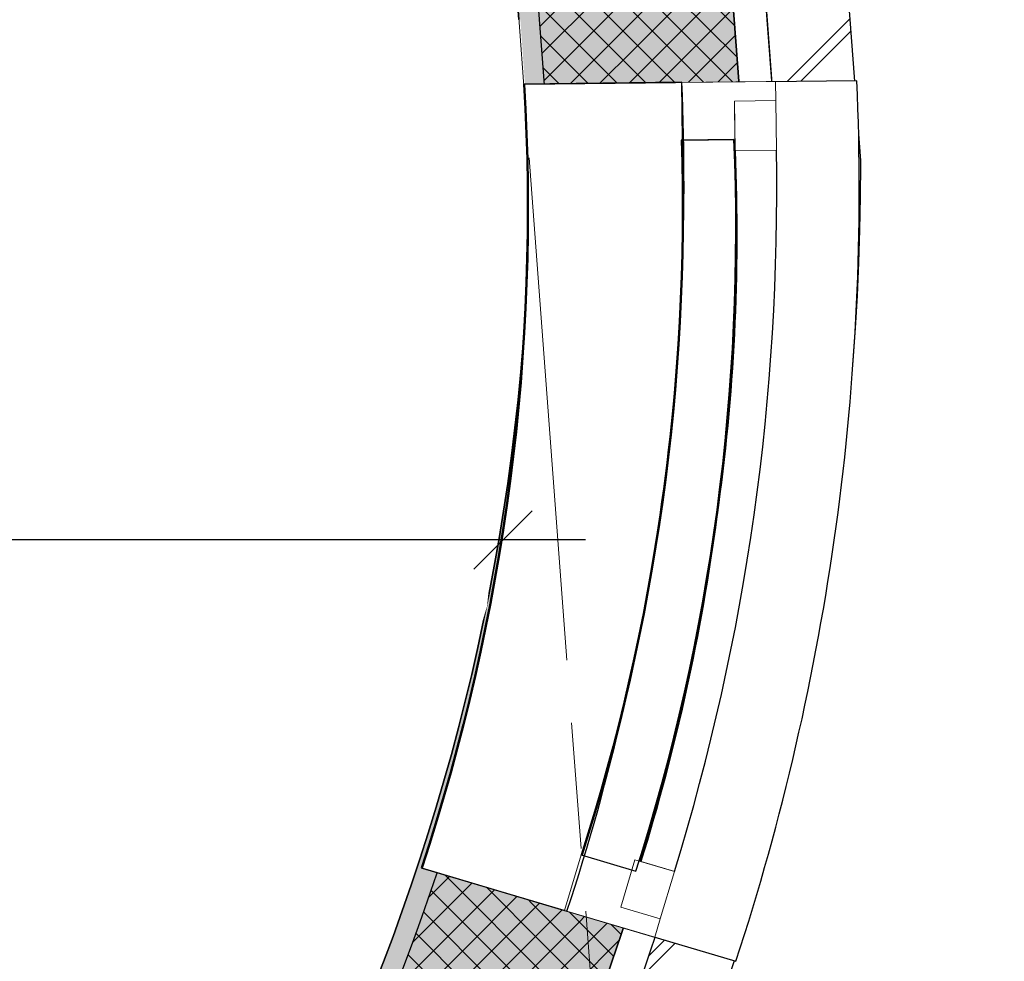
# Model space of a CAD drawing. Header units: millimetres. Extents: x -35957 to 57255, y -28270 to 35843.
# Tile 47 of 207: x 10512 to 11705, y -10637 to -9497. Entities that reach past the tile are written whole.
import ezdxf

# ---------------------------------------------------------------- set-up
doc = ezdxf.new("R2010")
doc.units = ezdxf.units.MM
doc.header["$LTSCALE"] = 100
doc.header["$PDMODE"] = 1
doc.header["$PDSIZE"] = -2
doc.linetypes.add('[LS] ISO-08 Long Dashed Short Dashed', pattern=[9.143999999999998, 6.095999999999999, -0.7620000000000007, 1.524, -0.7619999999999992])
doc.layers.get('0').update_dxf_attribs({"lineweight": 5})
for name, color, linetype, lineweight in [('- 28_metselwerk', 7, 'Continuous', 18), ('5', 7, 'Continuous', 18), ('Geen', 7, 'Continuous', 9), ('GO m2', 7, 'Continuous', 13), ('Maatlijnen', 7, 'Continuous', 9), ('none', 7, 'Continuous', 13)]:
    doc.layers.add(name, color=color, linetype=linetype, lineweight=lineweight)
doc.layers.add('Constructie _ STAAL', color=6, linetype='Continuous', lineweight=5, true_color=0xff00ff)
doc.layers.add('Maatlijnen BOUWBESLUIT', color=5, linetype='Continuous', lineweight=9, true_color=0x0000ff)
doc.styles.add('Arial', font='Arial.ttf')
doc.styles.add('Century Gothic', font='Century-Gothic_9791.ttf')
doc.dimstyles.new('Arch', dxfattribs={"dimtxt": 151.5842013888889, "dimasz": 224.482421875, "dimexe": 317.5, "dimexo": 158.75, "dimgap": 158.75, "dimtad": 1, "dimdec": 4, "dimtxsty": 'Century Gothic', "dimblk": 'VW_SLASH-2', "dimblk1": 'VW_SLASH-2', "dimblk2": 'VW_SLASH-2', "dimcen": 0, "dimdle": 158.75, "dimazin": 0, "dimtfac": 1, "dimtdec": 4, "dimtix": 1, "dimtmove": 0, "dimatfit": 0, "dimldrblk": 'VW_FILLEDARROW', "dimfxl": 1, "dimfrac": 2, "dimtolj": 1, "dimarcsym": 0})
doc.dimstyles.new('Arch_PUUUR', dxfattribs={"dimtxt": 151.5842013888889, "dimasz": 70.693359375, "dimexe": 99.99999999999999, "dimexo": 159, "dimgap": 99.99999999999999, "dimtad": 1, "dimdec": 4, "dimtxsty": 'Century Gothic', "dimblk": 'VW_SLASH', "dimblk1": 'VW_SLASH', "dimblk2": 'VW_SLASH', "dimcen": 0, "dimdle": 99.99999999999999, "dimazin": 0, "dimtfac": 0.8, "dimtdec": 4, "dimtix": 1, "dimtmove": 0, "dimatfit": 0, "dimldrblk": 'VW_SLASH-1', "dimfxl": 1, "dimfrac": 2, "dimtolj": 1, "dimarcsym": 0})

# ---------------------------------------------------------------- blocks, each defined once
blk = doc.blocks.new('Groep-11')
at = {"color": 255, "linetype": 'Continuous', "lineweight": 18, "transparency": 33554687}
blk.add_wipeout([(11530.867597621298, -9667.798279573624), (11530.867597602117, -9671.543020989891), (11527.141274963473, -9823.494707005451), (11515.971265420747, -9975.081089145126), (11497.384422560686, -10125.937741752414), (11471.425430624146, -10275.70199349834), (11438.156697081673, -10424.013799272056), (11397.658202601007, -10570.51660575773), (11350.027308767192, -10714.858208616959), (11295.378524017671, -10856.691599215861), (11233.843228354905, -10995.67579886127), (11165.569357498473, -11131.476678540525), (11090.721047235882, -11263.767762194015), (11009.478238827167, -11392.231011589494), (10922.036246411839, -11516.557590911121), (10828.605287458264, -11636.448609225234), (10729.409977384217, -11751.615839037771), (10624.688789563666, -11861.782409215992), (10514.693482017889, -11966.68347060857), (10399.688492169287, -12066.066832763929), (10279.950301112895, -12159.693570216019), (10155.766768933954, -12247.338596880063), (10027.436442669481, -12328.791207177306), (9895.267838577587, -12403.85558258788), (9759.578700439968, -12472.351262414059), (9620.695235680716, -12534.113577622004), (9478.951331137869, -12588.994046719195), (9334.687750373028, -12636.860732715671), (9188.251314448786, -12677.598560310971), (9039.994068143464, -12711.109592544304), (8890.272433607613, -12737.313266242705), (8739.446353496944, -12756.146585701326), (8587.878425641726, -12767.564274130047), (8435.933031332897, -12771.538882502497), (1200.3792662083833, -13501.09986538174), (1200.3792662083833, -13400.59281629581), (8430.822789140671, -12671.547099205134), (8435.769630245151, -12671.539016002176), (8582.81356022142, -12667.692620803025), (8729.492200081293, -12656.643244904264), (8875.452922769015, -12638.417451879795), (9020.344827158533, -12613.059057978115), (9163.819581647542, -12580.629026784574), (9305.532261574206, -12541.205322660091), (9445.142178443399, -12494.88272330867), (9582.313698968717, -12441.772591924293), (9716.717051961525, -12382.002609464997), (9848.029121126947, -12315.716467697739), (9975.934221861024, -12243.073523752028), (10100.124860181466, -12164.24841701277), (10220.302471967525, -12079.430649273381), (10336.17814073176, -11988.82412915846), (10447.473292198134, -11892.646681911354), (10553.920364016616, -11791.129525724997), (10655.263449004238, -11684.516715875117), (10751.258910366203, -11573.06455799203), (10841.675967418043, -11457.040991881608), (10926.297250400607, -11336.724947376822), (11004.919323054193, -11212.40567376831), (11077.353171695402, -11084.382044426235), (11143.424659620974, -10952.96183828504), (11202.974945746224, -10818.460999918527), (11255.860866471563, -10681.202879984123), (11301.955279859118, -10541.517457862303), (11341.14737129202, -10399.740548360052), (11373.342919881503, -10256.212994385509), (11398.46452498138, -10111.279847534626), (11416.45179226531, -9965.289538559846), (11427.261478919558, -9818.593039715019), (11430.867597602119, -9671.543020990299), (9930.870935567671, 10328.412470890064), (9930.864339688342, 10332.06683627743), (9928.283864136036, 10430.085014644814), (9920.902487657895, 10527.858924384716), (9908.737951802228, 10625.153560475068), (9891.819494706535, 10721.73506985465), (9870.187780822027, 10817.371313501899), (9843.894803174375, 10911.832424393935), (9813.003758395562, 11004.891360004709), (9777.588894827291, 11096.324448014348), (9737.735334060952, 11185.911923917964), (9693.53886634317, 11273.43845924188), (9645.1057203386, 11358.693679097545), (9592.552307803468, 11441.472667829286), (9536.004943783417, 11521.576461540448), (9475.599543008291, 11598.8125263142), (9411.481293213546, 11672.995220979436), (9343.80430617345, 11743.946243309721), (9272.731247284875, 11811.495058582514), (9198.43294459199, 11875.479309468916), (9121.087978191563, 11935.745206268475), (9040.88225100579, 11992.147896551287), (8958.008541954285, 12044.551813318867), (8872.666042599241, 12092.831000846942), (8785.059878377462, 12136.869417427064), (8695.400615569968, 12176.56121427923), (8603.903755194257, 12211.810989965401), (8510.78921503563, 12242.534019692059), (8416.280801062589, 12268.656458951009), (8320.605669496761, 12290.11552100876), (8223.993780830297, 12306.859627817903), (8126.677347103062, 12318.84853398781), (8028.8902737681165, 12326.053423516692), (7930.867597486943, 12328.456979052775), (1200.3792662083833, 12328.456979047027), (1200.3792662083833, 12428.456979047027), (7930.867597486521, 12428.456979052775), (8033.791407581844, 12425.933245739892), (8136.46783458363, 12418.368111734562), (8238.650089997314, 12405.77976025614), (8340.09257309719, 12388.19844810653), (8440.5514612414, 12365.666432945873), (8539.785295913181, 12338.237871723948), (8637.555563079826, 12305.978690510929), (8733.62726647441, 12268.966426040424), (8827.769492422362, 12227.2900393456), (8919.75596485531, 12181.049701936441), (9009.365589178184, 12130.35655503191), (9096.382983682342, 12075.332442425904), (9180.598997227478, 12016.109617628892), (9261.811211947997, 11952.830425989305), (9339.824429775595, 11885.646962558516), (9414.451141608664, 11814.720706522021), (9485.511978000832, 11740.222133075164), (9552.836140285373, 11662.330303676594), (9616.26181109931, 11581.23243566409), (9675.636543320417, 11497.12345226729), (9730.817626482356, 11410.205514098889), (9781.672429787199, 11320.687533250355), (9828.07872089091, 11228.784671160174), (9869.924959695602, 11134.717821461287), (9907.11056644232, 11038.713079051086), (9939.546163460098, 10941.00119665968), (9967.153789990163, 10841.817030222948), (9989.867089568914, 10741.398974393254), (10007.631469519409, 10639.988389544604), (10020.404232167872, 10537.829021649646), (10028.154677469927, 10435.16641642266), (10030.864176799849, 10332.247329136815)], dxfattribs=at).dxf.layer = '- 28_metselwerk'
at = {"layer": '- 28_metselwerk', "linetype": 'Continuous', "lineweight": 9, "transparency": 33554687}
h = blk.add_hatch(dxfattribs=at)
h.set_pattern_fill('metselwerk', style=0, pattern_type=2)
h.set_pattern_definition([(45, (66410.58811447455, 23488.48869305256), (-63.63961030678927, 63.63961030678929), []), (45, (66387.47481728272, 23481.76536758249), (-63.63961030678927, 63.63961030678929), [])])
edge = h.paths.add_edge_path()
edge.add_arc((-4569.132402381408, 10328.45697898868), 2100.000000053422, 90.00000000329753, 179.8083648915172)
edge.add_line((-6669.120656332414, 10335.48075946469), (-9171.523896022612, -11126.87979634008))
edge.add_line((-9171.523896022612, -11126.87979634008), (-9171.523895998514, -11133.81935285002))
edge.add_arc((-6071.523896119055, -11133.81935293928), 3099.999999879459, 179.9999999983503, 270.0000000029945)
edge.add_line((-6071.52389595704, -14233.81935281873), (-6066.499542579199, -14233.81935283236))
edge.add_line((-6066.499542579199, -14233.81935283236), (8435.933031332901, -12771.53888250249))
edge.add_arc((8430.867597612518, -9671.543021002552), 3099.999999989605, 270.0936219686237, 360.000000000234)
edge.add_line((11530.86759760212, -9671.54302098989), (11530.8675976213, -9667.798279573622))
edge.add_line((11530.8675976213, -9667.798279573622), (10030.86417679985, 10332.24732913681))
edge.add_arc((7930.86759749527, 10328.45697908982), 2099.999999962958, 0.1034148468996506, 90.00000000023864)
edge.add_line((7930.867597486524, 12428.45697905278), (-4569.132402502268, 12428.4569790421))
edge = h.paths.add_edge_path()
edge.add_arc((-6071.523896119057, -11133.81935293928), 2999.999999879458, 179.9999999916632, 269.9999160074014)
edge.add_line((-6071.528293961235, -14133.81935281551), (8430.822789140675, -12671.54709920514))
edge.add_line((8430.822789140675, -12671.54709920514), (8435.769630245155, -12671.53901600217))
edge.add_arc((8430.867597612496, -9671.54302100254), 2999.999999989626, 270.0936219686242, 360.0000000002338)
edge.add_line((11430.86759760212, -9671.543020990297), (9930.870935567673, 10328.41247089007))
edge.add_line((9930.870935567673, 10328.41247089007), (9930.864339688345, 10332.06683627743))
edge.add_arc((7930.867597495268, 10328.45697908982), 1999.999999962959, 0.1034148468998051, 90.00000000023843)
edge.add_line((7930.867597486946, 12328.45697905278), (-4569.13240250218, 12328.4569790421))
edge.add_arc((-4569.132402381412, 10328.45697898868), 2000.000000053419, 90.00000000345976, 179.8083648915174)
edge.add_line((-6569.121215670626, 10335.14629372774), (-6569.140087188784, 10329.50403787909))
edge.add_line((-6569.140087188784, 10329.50403787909), (-9071.523896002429, -11132.68986513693))
edge.add_line((-9071.523896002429, -11132.68986513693), (-9071.523895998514, -11133.81935250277))
at = {"layer": '- 28_metselwerk', "color": 7, "linetype": 'Continuous', "lineweight": 18, "transparency": 33554687, "flags": 128}
for points in [[(-4569.132402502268, 12428.4569790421, 0.4132342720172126), (-6669.120656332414, 10335.48075946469), (-9171.523896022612, -11126.87979634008), (-9171.523895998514, -11133.81935285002, 0.4142135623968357), (-6071.52389595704, -14233.81935281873), (-6066.499542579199, -14233.81935283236), (8435.933031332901, -12771.53888250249, 0.4137350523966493), (11530.86759760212, -9671.54302098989), (11530.8675976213, -9667.798279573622), (10030.86417679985, 10332.24732913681, 0.4136850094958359), (7930.867597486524, 12428.45697905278)], [(-9071.523895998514, -11133.81935250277, 0.4142131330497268), (-6071.528293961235, -14133.81935281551), (8430.822789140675, -12671.54709920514), (8435.769630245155, -12671.53901600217, 0.4137350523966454), (11430.86759760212, -9671.543020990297), (9930.870935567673, 10328.41247089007), (9930.864339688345, 10332.06683627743, 0.413685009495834), (7930.867597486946, 12328.45697905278), (-4569.13240250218, 12328.4569790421, 0.4132342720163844), (-6569.121215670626, 10335.14629372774), (-6569.140087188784, 10329.50403787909), (-9071.523896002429, -11132.68986513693)]]:
    blk.add_lwpolyline(points, format="xyb", close=True, dxfattribs=at)
at = {"layer": 'none', "color": 7, "linetype": 'Continuous', "lineweight": 25, "transparency": 33554687, "flags": 128}
blk.add_lwpolyline([(11530.86759760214, -9671.54302098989), (11530.8675976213, -9667.798279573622), (10030.86417679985, 10332.24732913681, 0.4136850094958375), (7930.867597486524, 12428.45697905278), (-4569.132402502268, 12428.4569790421, 0.4132342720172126), (-6669.120656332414, 10335.48075946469), (-9171.523896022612, -11126.87979634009), (-9171.523895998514, -11133.81935285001, 0.4142135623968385), (-6071.52389595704, -14233.81935281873), (-6066.499542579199, -14233.81935283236), (8435.933031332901, -12771.53888250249, 0.4137350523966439)], format="xyb", close=True, dxfattribs=at)
at = {"color": 255, "linetype": 'Continuous', "lineweight": 25, "transparency": 33554687}
blk.add_wipeout([(11430.86759760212, -9671.543020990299), (11427.26147891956, -9818.593039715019), (11416.451792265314, -9965.289538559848), (11398.464524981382, -10111.279847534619), (11373.342919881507, -10256.212994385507), (11341.147371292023, -10399.74054836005), (11301.955279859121, -10541.517457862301), (11255.860866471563, -10681.20287998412), (11202.974945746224, -10818.460999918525), (11143.424659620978, -10952.961838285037), (11077.353171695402, -11084.382044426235), (11004.919323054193, -11212.405673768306), (10926.297250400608, -11336.724947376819), (10841.675967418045, -11457.04099188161), (10751.258910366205, -11573.06455799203), (10655.26344900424, -11684.516715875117), (10553.92036401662, -11791.129525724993), (10447.473292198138, -11892.64668191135), (10336.178140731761, -11988.82412915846), (10220.302471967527, -12079.43064927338), (10100.124860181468, -12164.248417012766), (9975.934221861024, -12243.07352375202), (9848.029121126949, -12315.716467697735), (9716.717051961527, -12382.002609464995), (9582.31369896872, -12441.772591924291), (9445.1421784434, -12494.882723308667), (9305.532261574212, -12541.20532266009), (9163.819581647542, -12580.629026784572), (9020.344827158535, -12613.059057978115), (8875.452922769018, -12638.417451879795), (8729.492200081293, -12656.643244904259), (8582.81356022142, -12667.692620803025), (8435.769630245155, -12671.53901600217), (8430.822789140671, -12671.547099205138), (1200.298397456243, -13400.600970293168), (1200.298397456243, -13360.398150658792), (8428.778692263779, -12631.550385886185), (8435.704269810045, -12631.539069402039), (8580.74102150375, -12627.746321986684), (8725.417697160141, -12616.851194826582), (8869.386706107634, -12598.879863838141), (9012.30215786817, -12573.875505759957), (9153.820693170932, -12541.898194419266), (9293.60230888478, -12503.024756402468), (9431.311174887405, -12457.34858647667), (9566.61644090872, -12404.979423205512), (9699.193031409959, -12346.043085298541), (9828.722426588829, -12280.68116932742), (9954.893427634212, -12209.05070953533), (10077.402904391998, -12131.323800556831), (10195.956523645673, -12047.687183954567), (10310.269456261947, -11958.3417995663), (10420.067061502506, -11863.502302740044), (10525.085546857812, -11763.39654861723), (10625.07260181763, -11658.265044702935), (10719.7880040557, -11548.36037303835), (10809.004196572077, -11433.946583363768), (10892.50683440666, -11315.298558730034), (10970.095299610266, -11192.701355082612), (11041.58318323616, -11066.449516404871), (11106.798733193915, -10936.846367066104), (11165.585266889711, -10804.203283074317), (11217.80154766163, -10668.838943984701), (11263.322124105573, -10531.078567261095), (11302.037631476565, -10391.25312692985), (11333.855054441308, -10249.698558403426), (11358.697950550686, -10106.754951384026), (11376.506633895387, -9962.76573278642), (11387.238318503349, -9818.076841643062), (11390.867221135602, -9673.035897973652), (9890.873639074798, 10326.878527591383), (9890.864404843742, 10331.994639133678), (9888.335538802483, 10428.052453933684), (9881.101789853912, 10523.870885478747), (9869.180544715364, 10619.219628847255), (9852.600456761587, 10713.869508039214), (9831.401377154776, 10807.593026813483), (9805.634259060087, 10900.164915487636), (9775.361035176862, 10991.362672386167), (9740.65446887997, 11080.967098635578), (9701.597979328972, 11168.762825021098), (9658.285440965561, 11254.538829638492), (9610.820957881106, 11338.088945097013), (9559.318613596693, 11419.212354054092), (9503.902196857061, 11497.714071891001), (9444.70490409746, 11573.405415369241), (9381.869019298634, 11646.104456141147), (9315.545571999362, 11715.636458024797), (9245.893974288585, 11781.834296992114), (9173.081637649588, 11844.538862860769), (9097.283570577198, 11903.599441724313), (9018.681957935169, 11958.874078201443), (8937.465723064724, 12010.229916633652), (8853.830073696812, 12057.543520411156), (8767.976032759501, 12100.70116865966), (8680.10995520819, 12139.599129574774), (8590.443032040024, 12174.143909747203), (8499.190782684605, 12204.252478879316), (8406.57253699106, 12229.85246935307), (8312.810908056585, 12250.882350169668), (8218.131257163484, 12267.291574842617), (8122.761152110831, 12279.040702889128), (8026.929820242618, 12286.101494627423), (7930.867597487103, 12288.456979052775), (1200.298397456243, 12288.456979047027), (1200.298397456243, 12328.456979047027), (7930.867597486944, 12328.456979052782), (8028.890273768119, 12326.053423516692), (8126.677347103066, 12318.848533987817), (8223.993780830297, 12306.85962781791), (8320.605669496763, 12290.11552100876), (8416.280801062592, 12268.656458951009), (8510.789215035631, 12242.534019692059), (8603.903755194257, 12211.810989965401), (8695.400615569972, 12176.561214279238), (8785.059878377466, 12136.869417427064), (8872.666042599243, 12092.831000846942), (8958.008541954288, 12044.551813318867), (9040.88225100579, 11992.147896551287), (9121.087978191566, 11935.745206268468), (9198.43294459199, 11875.479309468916), (9272.731247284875, 11811.495058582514), (9343.804306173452, 11743.946243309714), (9411.481293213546, 11672.995220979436), (9475.599543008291, 11598.8125263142), (9536.004943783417, 11521.576461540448), (9592.552307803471, 11441.472667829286), (9645.1057203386, 11358.693679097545), (9693.538866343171, 11273.438459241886), (9737.735334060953, 11185.91192391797), (9777.588894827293, 11096.324448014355), (9813.003758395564, 11004.891360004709), (9843.894803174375, 10911.832424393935), (9870.18778082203, 10817.371313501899), (9891.819494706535, 10721.73506985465), (9908.737951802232, 10625.153560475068), (9920.902487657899, 10527.858924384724), (9928.283864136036, 10430.085014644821), (9930.864339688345, 10332.06683627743), (9930.87093556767, 10328.412470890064)], dxfattribs=at).dxf.layer = 'none'
at = {"layer": 'none', "linetype": 'Continuous', "lineweight": 0, "true_color": 0xffffcc, "transparency": 33554687}
h = blk.add_hatch(color=7, dxfattribs=at)
edge = h.paths.add_edge_path()
edge.add_line((-6529.121439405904, 10335.01250743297), (-6529.147859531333, 10327.11334924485))
edge.add_line((-6529.147859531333, 10327.11334924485), (-9031.523655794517, -11135.01183253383))
edge.add_arc((-6071.523896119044, -11133.81935293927), 2959.999999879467, 180.0230824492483, 269.961109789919)
edge.add_line((-6073.533032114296, -14093.81867095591), (8428.778692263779, -12631.55038588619))
edge.add_line((8428.778692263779, -12631.55038588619), (8435.704269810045, -12631.53906940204))
edge.add_arc((8430.86759761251, -9671.543021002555), 2959.999999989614, 270.0936219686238, 359.9711028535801)
edge.add_line((11390.86722113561, -9673.035897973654), (9890.873639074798, 10326.87852759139))
edge.add_line((9890.873639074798, 10326.87852759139), (9890.864404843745, 10331.99463913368))
edge.add_arc((7930.867597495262, 10328.45697908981), 1959.999999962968, 0.1034148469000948, 90.00000000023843)
edge.add_line((7930.867597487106, 12288.45697905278), (-4569.132402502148, 12288.4569790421))
edge.add_arc((-4569.132402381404, 10328.45697898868), 1960.000000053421, 90.00000000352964, 179.8083648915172)
edge = h.paths.add_edge_path()
edge.add_arc((-6071.523896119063, -11133.81935293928), 2724.999999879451, 180.3052264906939, 269.716111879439)
edge.add_line((-6085.025622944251, -13858.785903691), (8416.769623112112, -12396.56969513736))
edge.add_line((8416.769623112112, -12396.56969513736), (8435.32027725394, -12396.53938312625))
edge.add_arc((8430.867597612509, -9671.543021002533), 2724.999999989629, 270.0936219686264, 359.788669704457)
edge.add_line((11155.84906167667, -9681.593914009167), (9655.889522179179, 10317.86661071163))
edge.add_line((9655.889522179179, 10317.86661071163), (9655.864787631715, 10331.57048091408))
edge.add_arc((7930.867597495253, 10328.45697908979), 1724.999999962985, 0.1034148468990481, 90.00000000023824)
edge.add_line((7930.867597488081, 12053.45697905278), (-4569.132402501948, 12053.4569790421))
edge.add_arc((-4569.13240238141, 10328.45697898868), 1725.000000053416, 90.00000000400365, 179.8083648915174)
edge.add_line((-6294.122753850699, 10334.22651295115), (-6294.193522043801, 10313.06805351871))
edge.add_line((-6294.193522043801, 10313.06805351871), (-8796.485229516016, -11148.33592397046))
edge.add_line((-8796.485229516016, -11148.33592397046), (-8796.485229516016, -11148.33592397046))
at = {"layer": 'none', "linetype": 'Continuous', "lineweight": 5, "true_color": 0x777777, "transparency": 33554687}
h = blk.add_hatch(dxfattribs=at)
h.set_pattern_fill('#isolatie-persing', color=8, style=0, pattern_type=2)
h.set_pattern_definition([(45, (1.433159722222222, 1.322916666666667), (-17.67766952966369, 17.67766952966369), []), (135, (-2.866319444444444, 2.866319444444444), (-17.67766952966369, -17.67766952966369), [])])
edge = h.paths.add_edge_path()
edge.add_line((-6529.121439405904, 10335.01250743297), (-6529.147859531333, 10327.11334924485))
edge.add_line((-6529.147859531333, 10327.11334924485), (-9031.523655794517, -11135.01183253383))
edge.add_arc((-6071.523896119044, -11133.81935293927), 2959.999999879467, 180.0230824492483, 269.961109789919)
edge.add_line((-6073.533032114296, -14093.81867095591), (8428.778692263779, -12631.55038588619))
edge.add_line((8428.778692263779, -12631.55038588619), (8435.704269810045, -12631.53906940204))
edge.add_arc((8430.86759761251, -9671.543021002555), 2959.999999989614, 270.0936219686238, 359.9711028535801)
edge.add_line((11390.86722113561, -9673.035897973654), (9890.873639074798, 10326.87852759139))
edge.add_line((9890.873639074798, 10326.87852759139), (9890.864404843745, 10331.99463913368))
edge.add_arc((7930.867597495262, 10328.45697908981), 1959.999999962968, 0.1034148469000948, 90.00000000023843)
edge.add_line((7930.867597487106, 12288.45697905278), (-4569.132402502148, 12288.4569790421))
edge.add_arc((-4569.132402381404, 10328.45697898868), 1960.000000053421, 90.00000000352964, 179.8083648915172)
edge = h.paths.add_edge_path()
edge.add_arc((-6071.523896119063, -11133.81935293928), 2724.999999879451, 180.3052264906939, 269.716111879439)
edge.add_line((-6085.025622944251, -13858.785903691), (8416.769623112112, -12396.56969513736))
edge.add_line((8416.769623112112, -12396.56969513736), (8435.32027725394, -12396.53938312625))
edge.add_arc((8430.867597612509, -9671.543021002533), 2724.999999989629, 270.0936219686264, 359.788669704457)
edge.add_line((11155.84906167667, -9681.593914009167), (9655.889522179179, 10317.86661071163))
edge.add_line((9655.889522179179, 10317.86661071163), (9655.864787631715, 10331.57048091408))
edge.add_arc((7930.867597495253, 10328.45697908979), 1724.999999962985, 0.1034148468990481, 90.00000000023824)
edge.add_line((7930.867597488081, 12053.45697905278), (-4569.132402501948, 12053.4569790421))
edge.add_arc((-4569.13240238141, 10328.45697898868), 1725.000000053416, 90.00000000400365, 179.8083648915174)
edge.add_line((-6294.122753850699, 10334.22651295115), (-6294.193522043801, 10313.06805351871))
edge.add_line((-6294.193522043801, 10313.06805351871), (-8796.485229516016, -11148.33592397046))
edge.add_line((-8796.485229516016, -11148.33592397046), (-8796.485229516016, -11148.33592397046))
at = {"layer": 'none', "linetype": 'Continuous', "lineweight": 0, "true_color": 0xbbbbbb, "transparency": 33554687}
h = blk.add_hatch(color=9, dxfattribs=at)
edge = h.paths.add_edge_path()
edge.add_line((-6294.122753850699, 10334.22651295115), (-6294.193522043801, 10313.06805351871))
edge.add_line((-6294.193522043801, 10313.06805351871), (-8796.485229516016, -11148.33592397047))
edge.add_arc((-6071.523896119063, -11133.81935293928), 2724.999999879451, 180.3052264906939, 269.716111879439)
edge.add_line((-6085.025622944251, -13858.785903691), (8416.769623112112, -12396.56969513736))
edge.add_line((8416.769623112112, -12396.56969513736), (8435.32027725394, -12396.53938312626))
edge.add_arc((8430.867597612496, -9671.543021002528), 2724.999999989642, 270.0936219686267, 359.7886697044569)
edge.add_line((11155.84906167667, -9681.593914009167), (9655.889522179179, 10317.86661071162))
edge.add_line((9655.889522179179, 10317.86661071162), (9655.864787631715, 10331.57048091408))
edge.add_arc((7930.86759749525, 10328.45697908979), 1724.999999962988, 0.1034148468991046, 90.00000000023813)
edge.add_line((7930.867597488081, 12053.45697905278), (-4569.132402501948, 12053.4569790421))
edge.add_arc((-4569.13240238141, 10328.45697898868), 1725.000000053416, 90.00000000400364, 179.8083648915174)
edge = h.paths.add_edge_path()
edge.add_arc((-6071.523896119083, -11133.8193529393), 2699.999999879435, 180.3373939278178, 269.6881800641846, ccw=False)
edge.add_line((-8771.477083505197, -11149.71857532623), (-6269.198379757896, 10311.57387312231))
edge.add_line((-6269.198379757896, 10311.57387312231), (-6269.122893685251, 10334.14289651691))
edge.add_arc((-4569.1324023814, 10328.45697898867), 1700.000000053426, 90.0000000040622, 179.8083648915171, ccw=False)
edge.add_line((-4569.132402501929, 12028.4569790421), (7930.867597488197, 12028.45697905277))
edge.add_arc((7930.867597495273, 10328.45697908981), 1699.999999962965, 0.10341484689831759, 90.00000000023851, ccw=False)
edge.add_line((9630.864828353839, 10331.52535769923), (9630.891211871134, 10316.90789614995))
edge.add_line((9630.891211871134, 10316.90789614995), (11130.84543884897, -9682.481794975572))
edge.add_arc((8430.867597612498, -9671.543021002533), 2699.999999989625, 270.09362196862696, 359.7678713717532, ccw=False)
edge.add_line((8435.279426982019, -12371.53941650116), (8415.492062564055, -12371.57174931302))
edge.add_line((8415.492062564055, -12371.57174931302), (-6086.217991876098, -13833.77936799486))
at = {"layer": 'none', "color": 7, "linetype": 'Continuous', "lineweight": 25, "transparency": 33554687, "flags": 128}
for points in [[(-6569.121215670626, 10335.14629372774), (-6569.140087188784, 10329.50403787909), (-9071.523896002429, -11132.68986513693), (-9071.523895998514, -11133.81935250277, 0.4142131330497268), (-6071.528293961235, -14133.81935281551), (8430.822789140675, -12671.54709920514), (8435.769630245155, -12671.53901600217, 0.4137350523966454), (11430.86759760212, -9671.543020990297), (9930.870935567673, 10328.41247089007), (9930.864339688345, 10332.06683627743, 0.413685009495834), (7930.867597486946, 12328.45697905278), (-4569.13240250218, 12328.4569790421, 0.4132342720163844)], [(-9031.523655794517, -11135.01183253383), (-6529.147859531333, 10327.11334924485), (-6529.121439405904, 10335.01250743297, -0.4132342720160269), (-4569.132402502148, 12288.4569790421), (7930.867597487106, 12288.45697905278, -0.4136850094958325), (9890.864404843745, 10331.99463913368), (9890.873639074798, 10326.87852759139), (11390.86722113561, -9673.035897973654, -0.4135873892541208), (8435.704269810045, -12631.53906940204), (8428.778692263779, -12631.55038588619), (-6073.533032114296, -14093.81867095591, -0.4138967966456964)], [(-6529.121439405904, 10335.01250743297), (-6529.147859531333, 10327.11334924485), (-9031.523655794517, -11135.01183253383, 0.4138967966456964), (-6073.533032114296, -14093.81867095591), (8428.778692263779, -12631.55038588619), (8435.704269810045, -12631.53906940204, 0.4135873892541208), (11390.86722113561, -9673.035897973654), (9890.873639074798, 10326.87852759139), (9890.864404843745, 10331.99463913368, 0.4136850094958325), (7930.867597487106, 12288.45697905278), (-4569.132402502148, 12288.4569790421, 0.4132342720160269)], [(-8796.485229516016, -11148.33592397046, 0.4112052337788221), (-6085.025622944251, -13858.785903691), (8416.769623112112, -12396.56969513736), (8435.32027725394, -12396.53938312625, 0.4126555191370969), (11155.84906167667, -9681.593914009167), (9655.889522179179, 10317.86661071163), (9655.864787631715, 10331.57048091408, 0.4136850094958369), (7930.867597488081, 12053.45697905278), (-4569.132402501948, 12053.4569790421, 0.4132342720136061), (-6294.122753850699, 10334.22651295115), (-6294.193522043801, 10313.06805351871), (-8796.485229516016, -11148.33592397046)], [(-6294.122753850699, 10334.22651295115), (-6294.193522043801, 10313.06805351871), (-8796.485229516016, -11148.33592397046, 0.4112052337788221), (-6085.025622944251, -13858.785903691), (8416.769623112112, -12396.56969513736), (8435.32027725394, -12396.53938312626, 0.412655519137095), (11155.84906167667, -9681.593914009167), (9655.889522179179, 10317.86661071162), (9655.864787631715, 10331.57048091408, 0.4136850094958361), (7930.867597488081, 12053.45697905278), (-4569.132402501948, 12053.4569790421, 0.4132342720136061)], [(-6086.217991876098, -13833.77936799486, -0.4108986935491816), (-8771.477083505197, -11149.71857532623), (-6269.198379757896, 10311.57387312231), (-6269.122893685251, 10334.14289651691, -0.4132342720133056), (-4569.132402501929, 12028.4569790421), (7930.867597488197, 12028.45697905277, -0.413685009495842), (9630.864828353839, 10331.52535769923), (9630.891211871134, 10316.90789614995), (11130.84543884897, -9682.481794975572, -0.4125493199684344), (8435.279426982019, -12371.53941650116), (8415.492062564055, -12371.57174931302)]]:
    blk.add_lwpolyline(points, format="xyb", close=True, dxfattribs=at)
at = {"color": 255, "linetype": 'Continuous', "lineweight": 25, "transparency": 33554687}
blk.add_wipeout([(11130.845438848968, -9682.481794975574), (11127.081893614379, -9814.471219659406), (11116.86985721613, -9946.11880533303), (11100.233753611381, -10077.109692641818), (11077.213371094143, -10207.130592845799), (11047.86376713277, -10335.8705371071), (11012.255136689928, -10463.021620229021), (10970.472644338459, -10588.279737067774), (10922.616220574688, -10711.34530985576), (10868.800322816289, -10831.924004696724), (10809.153661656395, -10949.7274355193), (10743.818893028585, -11064.473853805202), (10672.952277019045, -11175.888822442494), (10596.723304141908, -11283.705872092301), (10515.314289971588, -11387.66713849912), (10428.919939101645, -11487.52397922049), (10337.746879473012, -11583.037568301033), (10242.013168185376, -11673.979467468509), (10141.947769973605, -11760.132172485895), (10037.790009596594, -11841.289633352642), (9929.788999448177, -11917.257747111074), (9818.20304375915, -11987.854822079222), (9703.299020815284, -12052.9120123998), (9585.35174466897, -12112.273721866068), (9464.643307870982, -12165.797976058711), (9341.462406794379, -12213.35676190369), (9216.10365116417, -12254.836333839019), (9088.8668594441, -12290.13748585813), (8960.05634176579, -12319.175788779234), (8829.980172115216, -12341.88179217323), (8698.949451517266, -12358.201190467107), (8567.277563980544, -12368.094952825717), (8435.279426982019, -12371.539416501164), (8415.492062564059, -12371.571749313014), (199.46503116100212, -13199.993864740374), (199.46503116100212, -2300.7500345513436), (1498.0415423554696, -2300.7500345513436), (1498.0375632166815, 5959.85882332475), (199.46503116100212, 5959.858823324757), (199.46503116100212, 12028.456979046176), (7930.867597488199, 12028.456979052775), (8014.186872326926, 12026.413956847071), (8097.305884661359, 12020.289800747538), (8180.024853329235, 12010.099230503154), (8262.144958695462, 11995.866739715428), (8343.468820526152, 11977.626536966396), (8423.800972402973, 11955.422463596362), (8502.94833153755, 11929.307888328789), (8580.720662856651, 11899.34557899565), (8656.931036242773, 11865.607551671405), (8731.39627583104, 11828.174897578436), (8803.93740028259, 11787.137588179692), (8874.380052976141, 11742.594258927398), (8942.554921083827, 11694.65197218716), (9008.298142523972, 11643.425959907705), (9071.451699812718, 11589.039346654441), (9131.863799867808, 11531.62285367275), (9189.389238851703, 11471.314484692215), (9243.88975117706, 11408.259194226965), (9295.23434183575, 11342.608539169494), (9343.299601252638, 11274.520314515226), (9387.970001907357, 11204.158174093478), (9429.1381760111, 11131.6912372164), (9466.705173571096, 11057.293682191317), (9500.580700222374, 10981.144327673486), (9530.683334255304, 10903.42620286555), (9556.94072231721, 10824.326107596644), (9579.28975331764, 10744.034163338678), (9597.676710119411, 10662.743356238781), (9612.057398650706, 10580.649073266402), (9622.397254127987, 10497.948632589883), (9628.671424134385, 10414.840809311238), (9630.86482835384, 10331.525357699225), (9630.891211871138, 10316.90789614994)], dxfattribs=at).dxf.layer = 'none'
at = {"layer": 'none', "color": 7, "linetype": 'Continuous', "lineweight": 25, "transparency": 33554687, "flags": 128}
blk.add_lwpolyline([(-6269.122893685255, 10334.14289651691), (-6269.198379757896, 10311.57387312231), (-8771.477083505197, -11149.71857532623, 0.4108986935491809), (-6086.217991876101, -13833.77936799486), (8415.492062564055, -12371.57174931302), (8435.279426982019, -12371.53941650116, 0.4125493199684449), (11130.84543884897, -9682.481794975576), (9630.891211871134, 10316.90789614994), (9630.864828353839, 10331.52535769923, 0.4136850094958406), (7930.867597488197, 12028.45697905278), (-4569.132402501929, 12028.4569790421, 0.4132342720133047)], format="xyb", close=True, dxfattribs=at)
blk = doc.blocks.new('VW_SLASH-2')
at = {"color": 0, "linetype": 'ByBlock', "lineweight": -2, "transparency": 16777216}
blk.add_line((0.707182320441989, 0), (-1, 0), dxfattribs=at)
at = {"color": 0, "linetype": 'Continuous', "lineweight": 20, "transparency": 16777216, "flags": 128}
blk.add_lwpolyline([(0.5000534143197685, 0.5000534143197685), (-0.5000534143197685, -0.5000534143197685)], dxfattribs=at)
blk = doc.blocks.new('*D105')
at = {"layer": 'Defpoints', "color": 0, "transparency": 33554687}
for p in [(10026.08461042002, 17937.90110071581), (10026.08461042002, 10332.24732913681), (11526.08461042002, -9671.54302098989)]:
    blk.add_point(p, dxfattribs=at)
at = {"layer": 'Maatlijnen', "color": 0, "lineweight": -2, "transparency": 33554687}
blk.add_line((11301.60218854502, 17937.90110071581), (10250.56703229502, 17937.90110071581), dxfattribs=at)
at = {"layer": 'Maatlijnen', "color": 0, "lineweight": -2, "xscale": 224.482421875, "yscale": 224.482421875, "zscale": 224.482421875, "rotation": 180}
blk.add_blockref('VW_SLASH-2', (10026.08461042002, 17937.90110071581), dxfattribs=at)
at = {"layer": 'Maatlijnen', "color": 0, "lineweight": -2, "xscale": 224.482421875, "yscale": 224.482421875, "zscale": 224.482421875}
blk.add_blockref('VW_SLASH-2', (11526.08461042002, 17937.90110071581), dxfattribs=at)
at = {"layer": 'Maatlijnen', "color": 0, "lineweight": 9, "transparency": 33554687, "insert": (10776.08461042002, 18067.50599233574), "char_height": 151.5842013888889, "attachment_point": 5, "style": 'Century Gothic'}
blk.add_mtext('\\A1;1500', dxfattribs=at)
blk = doc.blocks.new('VW_FILLEDARROW')
at = {"color": 0, "linetype": 'Continuous', "lineweight": 5, "transparency": 16777216, "flags": 128}
blk.add_lwpolyline([(-1.414364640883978, 0.3789778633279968), (0, 0), (-1.414364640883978, -0.3789778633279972)], close=True, dxfattribs=at)
blk = doc.blocks.new('*D110')
at = {"layer": 'Defpoints', "color": 0, "transparency": 33554687}
for p in [(11530.8675976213, -9667.798279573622), (9588.228972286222, -10050.68406122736), (9588.228972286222, -14831.57389928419)]:
    blk.add_point(p, dxfattribs=at)
at = {"layer": 'Maatlijnen', "color": 0, "lineweight": -2, "transparency": 33554687}
blk.add_line((11306.3851757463, -14831.57389928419), (9812.711394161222, -14831.57389928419), dxfattribs=at)
at = {"layer": 'Maatlijnen', "color": 0, "lineweight": -2, "xscale": 224.482421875, "yscale": 224.482421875, "zscale": 224.482421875, "rotation": 180}
blk.add_blockref('VW_SLASH-2', (9588.228972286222, -14831.57389928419), dxfattribs=at)
at = {"layer": 'Maatlijnen', "color": 0, "lineweight": -2, "xscale": 224.482421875, "yscale": 224.482421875, "zscale": 224.482421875}
blk.add_blockref('VW_SLASH-2', (11530.8675976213, -14831.57389928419), dxfattribs=at)
at = {"layer": 'Maatlijnen', "color": 0, "lineweight": 9, "transparency": 33554687, "insert": (10559.54828495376, -14701.96900766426), "char_height": 151.5842013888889, "attachment_point": 5, "style": 'Century Gothic'}
blk.add_mtext('\\A1;1943', dxfattribs=at)
blk = doc.blocks.new('*D243')
at = {"layer": 'Defpoints', "color": 0, "transparency": 33554687}
for p in [(11530.8675976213, -9667.798279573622), (-9171.523895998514, -11133.81935285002), (-9171.523895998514, -15582.09889928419)]:
    blk.add_point(p, dxfattribs=at)
at = {"layer": 'Maatlijnen', "color": 0, "lineweight": -2, "transparency": 33554687}
blk.add_line((11306.3851757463, -15582.09889928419), (-8947.041474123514, -15582.09889928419), dxfattribs=at)
at = {"layer": 'Maatlijnen', "color": 0, "lineweight": -2, "xscale": 224.482421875, "yscale": 224.482421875, "zscale": 224.482421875, "rotation": 180}
blk.add_blockref('VW_SLASH-2', (-9171.523895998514, -15582.09889928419), dxfattribs=at)
at = {"layer": 'Maatlijnen', "color": 0, "lineweight": -2, "xscale": 224.482421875, "yscale": 224.482421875, "zscale": 224.482421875}
blk.add_blockref('VW_SLASH-2', (11530.8675976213, -15582.09889928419), dxfattribs=at)
at = {"layer": 'Maatlijnen', "color": 0, "lineweight": 9, "transparency": 33554687, "insert": (1179.671850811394, -15452.49400766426), "char_height": 151.5842013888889, "attachment_point": 5, "style": 'Century Gothic'}
blk.add_mtext('\\A1;20702', dxfattribs=at)
blk = doc.blocks.new('*D245')
at = {"layer": 'Defpoints', "color": 0, "transparency": 33554687}
for p in [(7679.761207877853, 12428.4569790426), (12440.63503970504, 12428.4569790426), (8435.933031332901, -12771.53888250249)]:
    blk.add_point(p, dxfattribs=at)
at = {"layer": 'Maatlijnen', "color": 0, "lineweight": -2, "transparency": 33554687}
blk.add_line((12440.63503970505, -12547.05646062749), (12440.63503970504, 12203.9745571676), dxfattribs=at)
at = {"layer": 'Maatlijnen', "color": 0, "lineweight": -2, "xscale": 224.482421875, "yscale": 224.482421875, "zscale": 224.482421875}
for p, rotation in [((12440.63503970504, 12428.4569790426), 90.00000000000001), ((12440.63503970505, -12771.53888250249), 270)]:
    blk.add_blockref('VW_SLASH-2', p, dxfattribs=dict(at, rotation=rotation))
at = {"layer": 'Maatlijnen', "color": 0, "lineweight": 9, "transparency": 33554687, "insert": (12311.03014808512, -171.5409517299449), "char_height": 151.5842013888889, "attachment_point": 5, "rotation": 90.00000000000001, "style": 'Century Gothic'}
blk.add_mtext('\\A1;25200', dxfattribs=at)
blk = doc.blocks.new('Groep-213')
at = {"color": 255, "lineweight": 5, "transparency": 33554687}
blk.add_wipeout([(11427.815559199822, -9572.120102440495), (11428.067382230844, -9595.118723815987), (11378.070381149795, -9595.666339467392), (11378.582748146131, -9642.663546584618), (11314.586586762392, -9643.36449461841), (11313.822396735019, -9573.3686661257)], dxfattribs=at)
at = {"lineweight": 5, "transparency": 33554687, "flags": 128}
blk.add_lwpolyline([(11427.81555919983, -9572.120102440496), (11428.06738223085, -9595.11872381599), (11378.0703811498, -9595.666339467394), (11378.58274814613, -9642.663546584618), (11314.5865867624, -9643.364494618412), (11313.82239673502, -9573.3686661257)], close=True, dxfattribs=at)
at = {"color": 255, "lineweight": 5, "transparency": 33554687}
blk.add_wipeout([(11428.067382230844, -9595.118723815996), (11428.724699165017, -9655.115123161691), (11378.727500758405, -9655.662889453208), (11378.07018382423, -9595.666490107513)], dxfattribs=at)
at = {"lineweight": 5, "transparency": 33554687, "flags": 128}
blk.add_lwpolyline([(11428.06738223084, -9595.118723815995), (11428.72469916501, -9655.11512316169), (11378.7275007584, -9655.662889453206), (11378.07018382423, -9595.666490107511)], close=True, dxfattribs=at)
blk = doc.blocks.new('Groep-214')
at = {"color": 255, "lineweight": 5, "transparency": 33554687}
blk.add_wipeout([(11281.604874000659, -10607.71028940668), (11288.148011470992, -10585.660632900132), (11240.214025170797, -10571.436253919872), (11253.58264835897, -10526.377626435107), (11192.227145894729, -10508.170421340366), (11172.315385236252, -10575.27870533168)], dxfattribs=at)
at = {"lineweight": 5, "transparency": 33554687, "flags": 128}
blk.add_lwpolyline([(11281.60487400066, -10607.71028940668), (11288.14801147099, -10585.66063290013), (11240.21402517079, -10571.43625391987), (11253.58264835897, -10526.3776264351), (11192.22714589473, -10508.17042134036), (11172.31538523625, -10575.27870533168)], close=True, dxfattribs=at)
at = {"color": 255, "lineweight": 5, "transparency": 33554687}
blk.add_wipeout([(11240.21387666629, -10571.43605498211), (11257.283302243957, -10513.91532210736), (11305.217437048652, -10528.139900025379), (11288.148011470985, -10585.660632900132)], dxfattribs=at)
at = {"lineweight": 5, "transparency": 33554687, "flags": 128}
blk.add_lwpolyline([(11240.21387666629, -10571.43605498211), (11257.28330224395, -10513.91532210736), (11305.21743704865, -10528.13990002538), (11288.14801147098, -10585.66063290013)], close=True, dxfattribs=at)
blk = doc.blocks.new('Groep-215')
at = {"color": 255, "linetype": 'Continuous', "lineweight": 25, "transparency": 33554687}
blk.add_wipeout([(11123.861922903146, -9575.449297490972), (11128.096357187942, -9695.665530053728), (11126.648690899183, -9815.947603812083), (11119.522154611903, -9936.027100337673), (11106.732651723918, -10055.636053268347), (11088.308722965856, -10174.507546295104), (11064.291482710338, -10292.376308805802), (11034.734527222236, -10408.979307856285), (10999.70381505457, -10524.056335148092), (11379.819875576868, -10636.85552667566), (11419.001134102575, -10507.461437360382), (11452.323818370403, -10376.43624862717), (11479.720503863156, -10244.045074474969), (11501.135756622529, -10110.555792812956), (11516.526245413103, -9976.238503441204), (11525.860829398, -9841.364981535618), (11529.120621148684, -9706.208127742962), (11526.299024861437, -9571.041415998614)], dxfattribs=at)
at = {"color": 7, "linetype": 'Continuous', "lineweight": 25, "transparency": 33554687, "flags": 128}
for points in [[(11123.86192290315, -9575.449297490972, -0.094770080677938), (10999.70381505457, -10524.05633514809), (11379.81987557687, -10636.85552667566, 0.09021518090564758), (11526.29902486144, -9571.041415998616)], [(11356.62363784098, -10098.4954016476, -0.04262443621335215), (11264.72346061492, -10516.12327367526), (11305.21736094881, -10528.13981202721, 0.07977027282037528), (11428.72469916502, -9655.115123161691), (11378.72750075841, -9655.662889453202, -0.04590795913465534)]]:
    blk.add_lwpolyline(points, format="xyb", close=True, dxfattribs=at)
at = {"color": 7, "transparency": 33554687}
blk.add_blockref('Groep-213', (0, 0), dxfattribs=at)
at = {"color": 7, "linetype": 'Continuous', "lineweight": 25, "transparency": 33554687, "flags": 128}
blk.add_lwpolyline([(11314.5865867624, -9643.364494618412, -0.08571692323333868), (11193.45657840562, -10508.53525463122), (11259.79857411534, -10528.22219832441, 0.08783677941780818), (11378.58274814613, -9642.663546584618)], format="xyb", close=True, dxfattribs=at)
at = {"layer": '5', "lineweight": 5, "transparency": 33554687}
blk.add_line((11123.86192290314, -9575.449297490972), (11526.29902486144, -9571.041415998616), dxfattribs=at)
at = {"color": 7, "transparency": 33554687}
blk.add_blockref('Groep-214', (0, 0), dxfattribs=at)
blk = doc.blocks.new('Groep-252')
at = {"color": 7, "linetype": 'Continuous', "lineweight": 25, "transparency": 33554687, "flags": 128}
for points in [[(10998.47438254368, -10523.69150185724), (11175.12989866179, -10576.11391034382, 0.09059891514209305), (11314.2864622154, -9572.985284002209), (11122.63249039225, -9575.08446420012, -0.0947700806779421)], [(11313.3571542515, -9642.99966132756, -0.08571692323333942), (11192.22714589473, -10508.17042134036), (11258.56914160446, -10527.85736503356, 0.08783677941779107), (11377.35331563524, -9642.298713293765)]]:
    blk.add_lwpolyline(points, format="xyb", close=True, dxfattribs=at)
blk = doc.blocks.new('VW_SLASH')
at = {"color": 0, "linetype": 'ByBlock', "lineweight": -2, "transparency": 16777216}
blk.add_line((1.4145600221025, 0), (-1, 0), dxfattribs=at)
at = {"color": 0, "linetype": 'Continuous', "lineweight": 20, "transparency": 16777216, "flags": 128}
blk.add_lwpolyline([(0.5000919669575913, 0.5000919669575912), (-0.5000919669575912, -0.5000919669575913)], dxfattribs=at)
blk = doc.blocks.new('*D436')
at = {"layer": 'Defpoints', "color": 0, "transparency": 33554687}
for p in [(2822.667243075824, -9497.213167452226), (11097.66724307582, -10110.57330499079), (2822.667243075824, -10126.83278765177)]:
    blk.add_point(p, dxfattribs=at)
at = {"layer": 'Maatlijnen BOUWBESLUIT', "color": 0, "lineweight": -2, "transparency": 33554687}
blk.add_line((11026.97388370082, -10126.83278765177), (2893.360602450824, -10126.83278765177), dxfattribs=at)
at = {"layer": 'Maatlijnen BOUWBESLUIT', "color": 0, "lineweight": -2, "xscale": 70.693359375, "yscale": 70.693359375, "zscale": 70.693359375, "rotation": 180}
blk.add_blockref('VW_SLASH', (2822.667243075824, -10126.83278765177), dxfattribs=at)
at = {"layer": 'Maatlijnen BOUWBESLUIT', "color": 0, "lineweight": -2, "xscale": 70.693359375, "yscale": 70.693359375, "zscale": 70.693359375}
blk.add_blockref('VW_SLASH', (11097.66724307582, -10126.83278765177), dxfattribs=at)
at = {"layer": 'Maatlijnen BOUWBESLUIT', "color": 0, "lineweight": 5, "transparency": 33554687, "insert": (6960.167243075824, -10025.42387900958), "char_height": 100.6886574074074, "attachment_point": 5, "style": 'Arial'}
blk.add_mtext('\\A1;8275', dxfattribs=at)
blk = doc.blocks.new('VW_SLASH-1')
at = {"color": 0, "linetype": 'ByBlock', "lineweight": -2, "transparency": 16777216}
blk.add_line((1.4145600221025, 0), (-1, 0), dxfattribs=at)
at = {"color": 0, "linetype": 'Continuous', "lineweight": 20, "transparency": 16777216, "flags": 128}
blk.add_lwpolyline([(0.7505256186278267, 0.7505256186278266), (-0.7505256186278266, -0.7505256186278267)], dxfattribs=at)
blk = doc.blocks.new('Groep-326')
at = {"layer": 'Geen', "color": 5, "linetype": '[LS] ISO-08 Long Dashed Short Dashed', "lineweight": 5, "true_color": 0x0000ff, "transparency": 33554687}
blk.add_line((11516.74419558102, -14831.57389928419), (9420.702914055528, 13136.14930639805), dxfattribs=at)
blk = doc.blocks.new('Groep-327')
at = {"layer": 'Constructie _ STAAL', "color": 7, "transparency": 33554546}
blk.add_blockref('Groep-326', (0, 0), dxfattribs=at)

msp = doc.modelspace()

# ---------------------------------------------------------------- block references
at = {"layer": '5', "color": 7, "transparency": 33554687}
msp.add_blockref('Groep-11', (0, 0), dxfattribs=at)

# ---------------------------------------------------------------- next in the draw order: wipeouts: each hides what was drawn before it
at = {"color": 255, "linetype": 'Continuous', "lineweight": 5, "transparency": 33554579}
msp.add_wipeout([(11131.945215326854, -9682.481794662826), (11118.691470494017, -9497.213167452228), (2822.6672430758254, -9497.213167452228), (2822.6672430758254, -12935.075617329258), (8416.609430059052, -12371.57172056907), (8436.379203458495, -12371.539416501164), (8961.156118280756, -12319.175788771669), (9465.743084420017, -12165.797976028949), (9930.888776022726, -11917.257747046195), (10338.846656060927, -11583.037568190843), (10674.052053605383, -11175.888822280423), (10923.715997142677, -10711.345309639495), (11078.313147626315, -10207.130592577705)], dxfattribs=at).dxf.layer = 'Geen'

# ---------------------------------------------------------------- next in the draw order: dimensions: what is measured, and where the dimension line sits
at = {"layer": 'Maatlijnen', "color": 5, "lineweight": 9, "true_color": 0x0000ff, "transparency": 33554687}
for base, p1, p2, picture, middle in [((10026.08461042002, 17937.90110071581), (11526.08461042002, -9671.54302098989), (10026.08461042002, 10332.24732913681), '*D105', (10776.08461042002, 18067.50599233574)), ((-9171.523895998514, -15582.09889928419), (11530.8675976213, -9667.798279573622), (-9171.523895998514, -11133.81935285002), '*D243', (1179.671850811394, -15452.49400766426)), ((9588.228972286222, -14831.57389928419), (11530.8675976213, -9667.798279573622), (9588.228972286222, -10050.68406122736), '*D110', (10559.54828495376, -14701.96900766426))]:
    dim = msp.add_linear_dim(base=base, p1=p1, p2=p2, dimstyle='Arch', override={"dimgap": 50, "dimdec": 0, "dimpost": '<>', "dimtxsty": 'Century Gothic', "dimse1": 1, "dimse2": 1, "dimtmove": 2}, dxfattribs=at)
    dim.commit()
    dim.dimension.update_dxf_attribs({"geometry": picture, "text_midpoint": middle})
dim = msp.add_linear_dim(base=(12440.63503970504, 12428.4569790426), p1=(8435.933031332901, -12771.53888250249), p2=(7679.761207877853, 12428.4569790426), angle=270, dimstyle='Arch', override={"dimgap": 50, "dimdec": 0, "dimpost": '<>', "dimtxsty": 'Century Gothic', "dimse1": 1, "dimse2": 1, "dimtmove": 2}, dxfattribs=at)
dim.commit()
dim.dimension.update_dxf_attribs({"geometry": '*D245', "text_midpoint": (12311.03014808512, -171.5409517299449)})

# ---------------------------------------------------------------- next in the draw order: block references
at = {"layer": '5', "color": 7, "transparency": 33554687}
msp.add_blockref('Groep-215', (0, 0), dxfattribs=at)

# ---------------------------------------------------------------- next in the draw order: block references
at = {"layer": 'Constructie _ STAAL', "color": 7, "transparency": 33554546}
msp.add_blockref('Groep-327', (0, 0), dxfattribs=at)
at = {"layer": 'GO m2', "color": 7, "transparency": 33554687}
msp.add_blockref('Groep-252', (0, 0), dxfattribs=at)

# ---------------------------------------------------------------- next in the draw order: dimensions: what is measured, and where the dimension line sits
at = {"layer": 'Maatlijnen BOUWBESLUIT', "lineweight": 5, "transparency": 33554687}
dim = msp.add_linear_dim(base=(2822.667243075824, -10126.83278765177), p1=(11097.66724307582, -10110.57330499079), p2=(2822.667243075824, -9497.213167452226), dimstyle='Arch_PUUUR', override={"dimtxt": 100.6886574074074, "dimgap": 50, "dimdec": 0, "dimpost": '<>', "dimtxsty": 'Arial', "dimse1": 1, "dimse2": 1, "dimtmove": 2}, dxfattribs=at)
dim.commit()
dim.dimension.update_dxf_attribs({"geometry": '*D436', "text_midpoint": (6960.167243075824, -10025.42387900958)})

doc.saveas('drawing.dxf')
